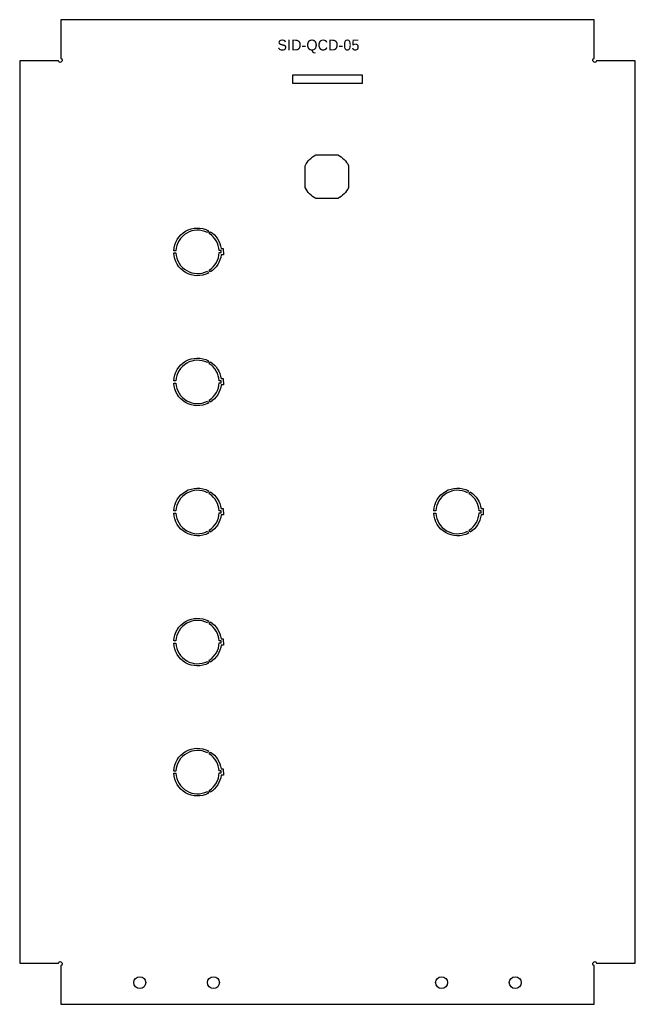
# Model space of a CAD drawing. Header units: millimetres. Extents: x -19 to 265, y 0 to 454.
import ezdxf

# ---------------------------------------------------------------- set-up
doc = ezdxf.new("R2010")
doc.units = ezdxf.units.MM

msp = doc.modelspace()

# ---------------------------------------------------------------- linework, layer by layer
for points in [[(0.39, 434.86, -0.759116), (-1, 435.25), (-18.95, 435.25), (-18.95, 18.95), (-1, 18.95, -0.759116), (0.39, 19.34, -0.759116), (0, 17.95), (0, 0), (246.29, 0), (246.29, 17.95, -0.759116), (245.9, 19.34, -0.759116), (247.3, 18.95), (265.25, 18.95), (265.25, 435.25), (247.3, 435.25, -0.759116), (245.9, 434.86, -0.759116), (246.29, 436.25), (246.29, 454.2), (0, 454.2), (0, 436.25, -0.759116)], [(127.9, 371.75), (117.79, 371.75, -0.161026), (112.8, 376.74), (112.8, 386.85, -0.161026), (117.79, 391.85), (127.9, 391.85, -0.161026), (132.9, 386.85), (132.9, 376.74, -0.161026)], [(52.16, 347.6, -0.547424), (68.21, 356.87), (67.71, 356, 0.544471), (53.16, 347.6)], [(75.05, 348.66), (75.08, 345.73), (74.06, 345.73, -0.222924), (69.07, 337.83), (68.57, 338.7, 0.244903), (73.14, 346.73), (74.07, 346.73), (74.06, 347.66), (73.13, 347.66, 0.239609), (68.57, 355.5), (69.07, 356.37, -0.218119), (74.03, 348.66)], [(53.16, 346.6, 0.544471), (67.71, 338.2), (68.21, 337.33, -0.547424), (52.16, 346.6)], [(52.16, 287.6, -0.547424), (68.21, 296.87), (67.71, 296, 0.544471), (53.16, 287.6)], [(75.05, 288.66), (75.08, 285.73), (74.06, 285.73, -0.222924), (69.07, 277.83), (68.57, 278.7, 0.244903), (73.14, 286.73), (74.07, 286.73), (74.06, 287.66), (73.13, 287.66, 0.239609), (68.57, 295.5), (69.07, 296.37, -0.218119), (74.03, 288.66)], [(53.16, 286.6, 0.544471), (67.71, 278.2), (68.21, 277.33, -0.547424), (52.16, 286.6)], [(52.16, 227.6, -0.547424), (68.21, 236.87), (67.71, 236, 0.544471), (53.16, 227.6)], [(75.05, 228.66), (75.08, 225.73), (74.06, 225.73, -0.222924), (69.07, 217.83), (68.57, 218.7, 0.244903), (73.14, 226.73), (74.07, 226.73), (74.06, 227.66), (73.13, 227.66, 0.239609), (68.57, 235.5), (69.07, 236.37, -0.218119), (74.03, 228.66)], [(187.71, 236, 0.544471), (173.16, 227.6), (172.16, 227.6, -0.547424), (188.21, 236.87)], [(189.07, 236.37, -0.218119), (194.03, 228.66), (195.05, 228.66), (195.08, 225.73), (194.06, 225.73, -0.222924), (189.07, 217.83), (188.57, 218.7, 0.244903), (193.14, 226.73), (194.07, 226.73), (194.06, 227.66), (193.13, 227.66, 0.239609), (188.57, 235.5)], [(53.16, 226.6, 0.544471), (67.71, 218.2), (68.21, 217.33, -0.547424), (52.16, 226.6)], [(188.21, 217.33, -0.547424), (172.16, 226.6), (173.16, 226.6, 0.544471), (187.71, 218.2)], [(52.16, 167.6, -0.547424), (68.21, 176.87), (67.71, 176, 0.544471), (53.16, 167.6)], [(75.05, 168.66), (75.08, 165.73), (74.06, 165.73, -0.222924), (69.07, 157.83), (68.57, 158.7, 0.244903), (73.14, 166.73), (74.07, 166.73), (74.06, 167.66), (73.13, 167.66, 0.239609), (68.57, 175.5), (69.07, 176.37, -0.218119), (74.03, 168.66)], [(53.16, 166.6, 0.544471), (67.71, 158.2), (68.21, 157.33, -0.547424), (52.16, 166.6)], [(52.16, 107.6, -0.547424), (68.21, 116.87), (67.71, 116, 0.544471), (53.16, 107.6)], [(75.05, 108.66), (75.08, 105.73), (74.06, 105.73, -0.222924), (69.07, 97.83), (68.57, 98.7, 0.244903), (73.14, 106.73), (74.07, 106.73), (74.06, 107.66), (73.13, 107.66, 0.239609), (68.57, 115.5), (69.07, 116.37, -0.218119), (74.03, 108.66)], [(53.16, 106.6, 0.544471), (67.71, 98.2), (68.21, 97.33, -0.547424), (52.16, 106.6)]]:
    msp.add_lwpolyline(points, format="xyb", close=True)
msp.add_lwpolyline([(139.15, 424.8), (107.15, 424.8), (107.15, 428.8), (139.15, 428.8)], close=True)
for centre in [(36.5, 10), (70.5, 10), (175.8, 10), (209.8, 10)]:
    msp.add_circle(centre, 2.75)

# ---------------------------------------------------------------- texts
at = {"insert": (100, 445), "char_height": 5, "attachment_point": 1}
msp.add_mtext_dynamic_manual_height_columns('SID-QCD-05', width=172, gutter_width=1, heights=[0], dxfattribs=at)

doc.saveas('drawing.dxf')
